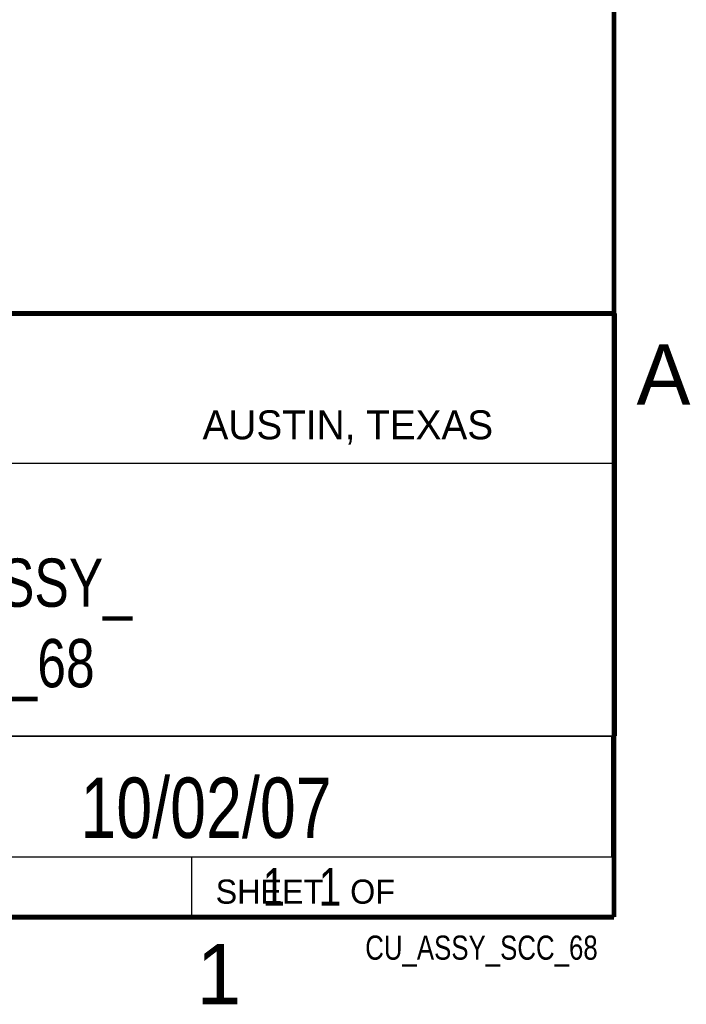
# Model space of a CAD drawing. Header units: inches. Extents: x 0 to 34, y 0 to 22.
# Tile 13 of 17: x 31 to 33.8, y 0.1 to 4.2. Entities that reach past the tile are written whole.
import ezdxf
from ezdxf.enums import TextEntityAlignment as Align

# ---------------------------------------------------------------- set-up
doc = ezdxf.new("R2010")
doc.units = ezdxf.units.IN
doc.header["$LTSCALE"] = 1.87
doc.header["$MEASUREMENT"] = 0
doc.layers.get('0').update_dxf_attribs({"linetype": 'CONTINUOUS'})
doc.styles.get("Standard").update_dxf_attribs({"font": 'txt', "width": 0.8})

msp = doc.modelspace()

# ---------------------------------------------------------------- linework, layer by layer
at = {"color": 2, "linetype": 'CONTINUOUS'}
for p, q in [((28.3793, 3.0003), (33.5093, 3.0003)), ((33.5093, 3.0003), (33.5093, 1.2503)), ((28.7231, 2.38), (33.5, 2.38)), ((28.3793, 1.2503), (33.5093, 1.2503)), ((30.13, 1.2499), (33.49, 1.2499)), ((33.49, 1.2499), (33.49, 0.7499)), ((28.38, 0.75), (33.5, 0.75)), ((30.13, 0.7499), (33.49, 0.7499)), ((31.75, 0.75), (33.5, 0.75)), ((31.75, 0.75), (31.75, 0.5)), ((33.5, 0.75), (33.5, 0.5)), ((31.75, 0.5), (33.5, 0.5)), ((32.4953, 0.5017), (33.4953, 0.5017)), ((32.4953, 0.5017), (32.4953, 0.5012)), ((32.4953, 0.5012), (33.4953, 0.5012)), ((33.4953, 0.5017), (33.4953, 0.5012))]:
    msp.add_line(p, q, dxfattribs=at)
at = {"color": 7, "linetype": 'CONTINUOUS', "const_width": 0.02}
for points in [[(33.5, 0.5), (33.5, 21.5)], [(25.58, 3), (33.5, 3)], [(0.5, 0.5), (33.5, 0.5)]]:
    msp.add_lwpolyline(points, dxfattribs=at)

# ---------------------------------------------------------------- texts
at = {"color": 2, "linetype": 'CONTINUOUS'}
for s, height, p in [('A', 0.25, (33.5939, 2.6228)), ('AUSTIN, TEXAS', 0.12, (31.7957, 2.479)), ('SHEET   OF', 0.1, (31.8499, 0.5557)), ('1', 0.25, (31.7706, 0.139))]:
    msp.add_text(s, height=height, dxfattribs=at).set_placement(p)
at = {"color": 7, "linetype": 'CONTINUOUS', "width": 0.8}
msp.add_text('10/02/07', height=0.25, dxfattribs=at).set_placement((31.81, 0.828), align=Align.CENTER)
at = {"color": 2, "linetype": 'CONTINUOUS', "width": 0.8}
msp.add_text('CU_ASSY_SCC_68', height=0.1, dxfattribs=at).set_placement((33.4328, 0.3236), align=Align.RIGHT)
at = {"color": 7, "linetype": 'CONTINUOUS'}
for s, insert, char_height, width, attachment_point in [('CU_ASSY_\\PSCC_68', (30.9443, 1.9853), 0.2, 1.28, 2), ('     1   1', (31.8125, 0.7031), 0.15625, 1.25, 1)]:
    msp.add_mtext(s, dxfattribs=dict(at, insert=insert, char_height=char_height, width=width, attachment_point=attachment_point))

doc.saveas('drawing.dxf')
